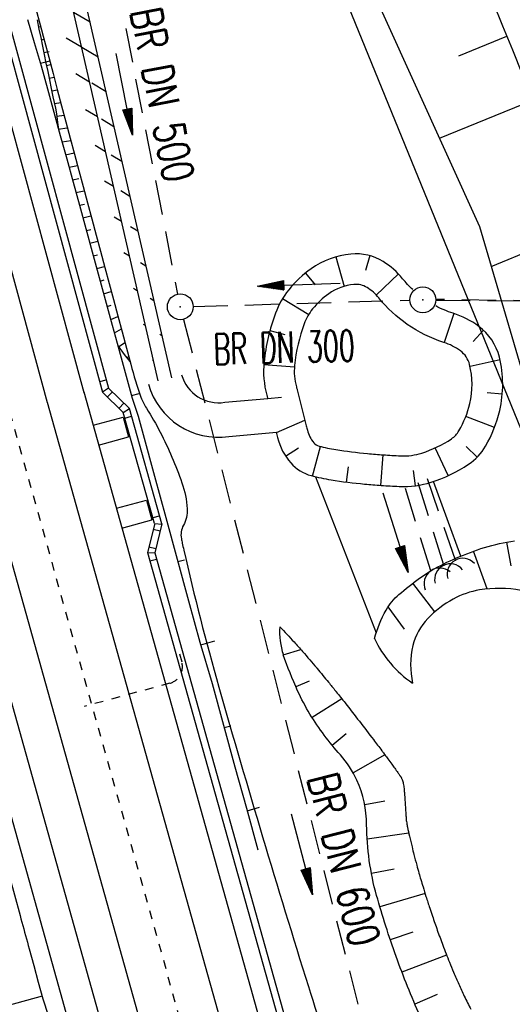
# Model space of a CAD drawing. Extents: x 447258 to 447844, y 441190 to 442763.
# Tile 27 of 123: x 447546 to 447574, y 441477 to 441535. Entities that reach past the tile are written whole.
import ezdxf
from ezdxf.enums import TextEntityAlignment as Align

# ---------------------------------------------------------------- set-up
doc = ezdxf.new("R2010")
doc.units = 0
doc.header["$LTSCALE"] = 2
doc.header["$MEASUREMENT"] = 0
for name, pattern in [('ACAD_ISO10W100W', [0.5, 0.25, -0.25]), ('AUSGEZOGEN', [0]), ('GESTRICH-X2', [1.5, 1, -0.5]), ('STRICHLINIEX2', [0.5, 0.25, -0.25])]:
    doc.linetypes.add(name, pattern=pattern)
doc.layers.get('0').update_dxf_attribs({"linetype": 'AUSGEZOGEN'})
for name, color, linetype in [('207-GRENZL-BAB', 7, 'AUSGEZOGEN'), ('BOESCHG', 250, 'AUSGEZOGEN'), ('DB-Bahnachse', 7, 'CONTINUOUS'), ('DB-Boeschungen', 15, 'CONTINUOUS'), ('DB-Gleisachsen', 7, 'CONTINUOUS'), ('DB-GRABEN', 15, 'AUSGEZOGEN'), ('DB-Ingenieurbauwerke', 15, 'CONTINUOUS'), ('DB-Kabelanlagen', 15, 'CONTINUOUS'), ('DB-LS-Wände', 15, 'CONTINUOUS'), ('DURCHL', 200, 'GESTRICH-X2'), ('FBRTOP', 250, 'AUSGEZOGEN'), ('KANAL', 7, 'GESTRICH-X2'), ('MULDE', 250, 'AUSGEZOGEN'), ('PFEIL', 7, 'CONTINUOUS'), ('PFEILTOP', 200, 'AUSGEZOGEN'), ('Rinne', 200, 'CONTINUOUS'), ('SCHLITZRINNE', 200, 'AUSGEZOGEN'), ('SCHSYMBOL', 200, 'AUSGEZOGEN'), ('TEXTO', 4, 'CONTINUOUS')]:
    doc.layers.add(name, color=color, linetype=linetype)
doc.styles.add('ROMANS', font='romans.shx', dxfattribs={"width": 0.8})

# ---------------------------------------------------------------- blocks, each defined once
blk = doc.blocks.new('GST')
at = {"color": 0}
blk.add_circle((0, 0), 0.75, dxfattribs=at)
blk.add_point((0, 0), dxfattribs=at)
blk = doc.blocks.new('10')
blk.add_blockref('GST', (0, 0))
blk = doc.blocks.new('DL')
at = {"color": 0}
blk.add_arc((-0.311, 0.025), 0.91, 282.5363, 77.4637, dxfattribs=at)
blk.add_point((0.597, 0.003), dxfattribs=at)
blk = doc.blocks.new('PFEIL2')
at = {"color": 0}
for p, q in [((0.88, 0.002), (-2.401, -0.012)), ((0.881, -0.271), (0.879, 0.276)), ((0.879, 0.276), (2.429, 0.009)), ((0.911, 0.27), (0.879, 0.265)), ((0.965, 0.261), (0.879, 0.246)), ((1.019, 0.252), (0.879, 0.228)), ((1.073, 0.242), (0.879, 0.209)), ((1.127, 0.233), (0.879, 0.191)), ((1.181, 0.224), (0.879, 0.172)), ((1.235, 0.214), (0.879, 0.154)), ((1.289, 0.205), (0.879, 0.135)), ((1.343, 0.196), (0.879, 0.117)), ((1.397, 0.187), (0.879, 0.098)), ((1.451, 0.177), (0.879, 0.08)), ((1.505, 0.168), (0.879, 0.061)), ((1.559, 0.159), (0.88, 0.043)), ((1.613, 0.149), (0.88, 0.024)), ((1.668, 0.14), (0.88, 0.006)), ((1.722, 0.131), (0.88, -0.013)), ((1.776, 0.121), (0.88, -0.031)), ((1.83, 0.112), (0.88, -0.05)), ((1.884, 0.103), (0.88, -0.068)), ((1.938, 0.094), (0.88, -0.087)), ((1.992, 0.084), (0.88, -0.105)), ((2.046, 0.075), (0.88, -0.124)), ((2.1, 0.066), (0.88, -0.142)), ((2.154, 0.056), (0.88, -0.161)), ((2.208, 0.047), (0.88, -0.179)), ((2.262, 0.038), (0.881, -0.198)), ((2.316, 0.029), (0.881, -0.216)), ((2.37, 0.019), (0.881, -0.235)), ((2.424, 0.01), (0.881, -0.253)), ((2.429, 0.009), (0.881, -0.271))]:
    blk.add_line(p, q, dxfattribs=at)

msp = doc.modelspace()

# ---------------------------------------------------------------- hatches: boundary and pattern name
at = {"layer": 'PFEILTOP'}
h = msp.add_hatch(dxfattribs=at)
h.set_pattern_fill('_USER', color=256, scale=1.5, angle=45, style=0, pattern_type=0)
h.set_pattern_definition([(329.237, (447424.7137, 441994.7568), (0.7672323, 1.2889355), [])])
edge = h.paths.add_edge_path()
edge.add_line((447554.689, 441513.768), (447547.504, 441545.104))
edge.add_line((447547.504, 441545.104), (447537.107, 441587.415))
edge.add_line((447537.107, 441587.415), (447530.255, 441607.806))
edge.add_line((447530.255, 441607.806), (447521.935, 441632.16))
edge.add_line((447521.935, 441632.16), (447521.172, 441636.995))
edge.add_line((447521.172, 441636.995), (447519.605, 441643.372))
edge.add_line((447519.605, 441643.372), (447515.335, 441649.099))
edge.add_line((447515.335, 441649.099), (447507.515, 441678.184))
edge.add_line((447507.515, 441678.184), (447498.583, 441711.54))
edge.add_line((447498.583, 441711.54), (447488.289, 441750.317))
edge.add_line((447488.289, 441750.317), (447482.131, 441773.305))
edge.add_line((447482.131, 441773.305), (447471.266, 441814.433))
edge.add_line((447471.266, 441814.433), (447463.339, 441844.985))
edge.add_line((447463.339, 441844.985), (447457.856, 441865.942))
edge.add_line((447457.856, 441865.942), (447449.55, 441897.966))
edge.add_line((447449.55, 441897.966), (447433.166, 441961.446))
edge.add_line((447433.166, 441961.446), (447421.147, 442008.815))
edge.add_line((447421.147, 442008.815), (447419.891, 442013.788))
edge.add_line((447553.909, 441513.59), (447546.726, 441544.92))
edge.add_line((447546.726, 441544.92), (447536.339, 441587.191))
edge.add_line((447536.339, 441587.191), (447529.497, 441607.55))
edge.add_line((447529.497, 441607.55), (447521.155, 441631.966))
edge.add_line((447521.155, 441631.966), (447520.388, 441636.837))
edge.add_line((447520.388, 441636.837), (447518.867, 441643.024))
edge.add_line((447518.867, 441643.024), (447514.603, 441648.743))
edge.add_line((447514.603, 441648.743), (447506.743, 441677.976))
edge.add_line((447506.743, 441677.976), (447497.811, 441711.334))
edge.add_line((447497.811, 441711.334), (447487.517, 441750.111))
edge.add_line((447487.517, 441750.111), (447481.357, 441773.099))
edge.add_line((447481.357, 441773.099), (447470.492, 441814.231))
edge.add_line((447470.492, 441814.231), (447462.565, 441844.783))
edge.add_line((447462.565, 441844.783), (447457.082, 441865.74))
edge.add_line((447457.082, 441865.74), (447448.776, 441897.766))
edge.add_line((447448.776, 441897.766), (447432.39, 441961.248))
edge.add_line((447432.39, 441961.248), (447420.371, 442008.619))
edge.add_line((447420.371, 442008.619), (447419.067, 442013.783))

# ---------------------------------------------------------------- linework, layer by layer
at = {"layer": '207-GRENZL-BAB', "flags": 128}
msp.add_lwpolyline([(447577.247, 441505.145), (447557.273, 441554.155)], dxfattribs=at)
at = {"layer": 'BOESCHG'}
for p, q in [((447571.338, 441532.461), (447574.123, 441533.594)), ((447570.209, 441527.673), (447575.634, 441529.891)), ((447573.21, 441520.239), (447578.671, 441522.49)), ((447564.196, 441520.784), (447564.695, 441519.077)), ((447566.169, 441520.862), (447565.932, 441520.005)), ((447562.441, 441519.853), (447562.997, 441519.159)), ((447567.835, 441519.799), (447566.549, 441518.572)), ((447561.112, 441518.371), (447562.631, 441517.446)), ((447571.038, 441517.508), (447570.485, 441515.818)), ((447560.383, 441516.515), (447561.242, 441516.285)), ((447572.766, 441516.529), (447572.16, 441515.878)), ((447560.031, 441514.549), (447561.804, 441514.409)), ((447573.724, 441514.809), (447571.988, 441514.423)), ((447573.857, 441512.821), (447572.971, 441512.897)), ((447560.261, 441512.574), (447561.048, 441512.657)), ((447560.759, 441510.599), (447562.412, 441511.307)), ((447573.399, 441510.881), (447571.74, 441511.521)), ((447561.29, 441509.228), (447562.036, 441509.713)), ((447562.859, 441508.072), (447563.308, 441509.792)), ((447570.717, 441508.095), (447569.973, 441509.709)), ((447572.395, 441509.166), (447571.762, 441509.79)), ((447566.817, 441507.529), (447566.94, 441509.303)), ((447564.827, 441507.721), (447564.939, 441508.602)), ((447568.814, 441507.506), (447568.698, 441508.388)), ((447574.364, 441502.865), (447574.12, 441504.242)), ((447572.98, 441501.521), (447572.194, 441503.712)), ((447569.952, 441500.197), (447568.673, 441501.851)), ((447568.177, 441499.178), (447567.232, 441500.48)), ((447561.16, 441497.692), (447562.178, 441498.004)), ((447562.668, 441496.172), (447561.891, 441495.831)), ((447564.549, 441495.152), (447562.823, 441494.064)), ((447564.805, 441493.108), (447563.991, 441492.442)), ((447567.053, 441491.891), (447565.203, 441490.857)), ((447567.038, 441489.204), (447565.878, 441488.983)), ((447568.434, 441487.35), (447566.019, 441486.991)), ((447567.579, 441485.258), (447566.269, 441485.008)), ((447569.379, 441483.839), (447566.758, 441483.069)), ((447568.666, 441481.603), (447567.36, 441481.162)), ((447570.628, 441480.27), (447568.036, 441479.28)), ((447570.071, 441477.976), (447568.787, 441477.426))]:
    msp.add_line(p, q, dxfattribs=at)
for points in [[(447490.874, 441774.634, 0.000732), (447503.191, 441735.269, 0.001058), (447504.239, 441731.961, 0.000049), (447527.037, 441660.553, 0.012987), (447548.526, 441598.847, 0.008782), (447584.24, 441509.076)], [(447505.968, 441733.072, 0.000005), (447506.375, 441731.761, 0.000001), (447528.372, 441660.974, 0.018969), (447550.06, 441599.512, 0.012778), (447587.97, 441510.52)], [(447568.671, 441518.887, -0.034819), (447568.076, 441519.524, 0.082899), (447566.954, 441520.516, 0.165941), (447565.078, 441520.954, 0.128536), (447562.771, 441520.099, 0.071175), (447561.471, 441518.881, 0.081257), (447560.703, 441517.52, 0.061881), (447560.044, 441514.679, 0.094432), (447560.205, 441512.765, 0.002116), (447560.259, 441512.574, -0.012304)], [(447562.493, 441510.988, 0.005506), (447562.553, 441510.728, 0.121659), (447562.93, 441510.001, 0.147805), (447563.233, 441509.812, 0.026679), (447564.203, 441509.605, 0.016023), (447566.04, 441509.375, 0.00592), (447566.957, 441509.301, 0.005442), (447567.963, 441509.243, 0.089516), (447569.193, 441509.406, 0.069634), (447570.91, 441510.233, 0.114705), (447571.344, 441510.695, 0.073559), (447571.975, 441512.28, 0.119496), (447571.961, 441514.537, 0.174288), (447571.432, 441515.329, 0.08204), (447570.463, 441515.825, -0.074711), (447568.349, 441516.869, -0.070488), (447566.696, 441518.405, 0.082899), (447566.012, 441519.009, 0.165941), (447565.254, 441519.186, 0.128536), (447563.79, 441518.643, 0.071175), (447562.857, 441517.769, 0.081257), (447562.371, 441516.908, 0.061881), (447561.811, 441514.494, 0.094432), (447561.917, 441513.243, 0.002116), (447561.967, 441513.066, 0.002116)], [(447560.757, 441510.61, 0.005506), (447560.825, 441510.312, 0.121659), (447561.595, 441508.828, 0.147805), (447562.771, 441508.096, 0.026679), (447563.926, 441507.85, 0.016023), (447565.876, 441507.606, 0.00592), (447566.835, 441507.529, 0.005442), (447567.88, 441507.468, 0.089516), (447569.735, 441507.714, 0.069634), (447571.896, 441508.755, 0.114705), (447572.881, 441509.803, 0.073559), (447573.704, 441511.871, 0.119496), (447573.686, 441514.966, 0.174288), (447572.489, 441516.758, 0.08204), (447571.004, 441517.518, -0.044516), (447569.996, 441517.943, -0.070488)], [(447566.44, 441498.65, -0.058607), (447567.121, 441500.294, -0.089944), (447567.861, 441501.193, -0.016273), (447569.061, 441502.144, -0.02971), (447569.764, 441502.602, -0.027777), (447571.196, 441503.317, -0.025537), (447572.827, 441503.924, -0.043631), (447574.568, 441504.31, -0.023832)], [(447594.225, 441467.463, -0.03423), (447592.112, 441470.38, -0.040848), (447590.726, 441473.063, -0.00781), (447589.844, 441475.275, -0.045418), (447589.733, 441475.67, -0.111794), (447589.786, 441476.985, 0.059317), (447590.14, 441479.419, 0.036692), (447589.954, 441483.35, 0.036132), (447589.187, 441487.273, 0.063023), (447587.893, 441490.411, 0.04046), (447584.924, 441494.771, 0.05171), (447581.565, 441498.152, 0.058724), (447578.025, 441500.412, 0.065435), (447574.944, 441501.433, 0.088743), (447572.543, 441501.463, 0.085017), (447571.008, 441500.93, 0.074391), (447569.534, 441499.804, 0.135611), (447568.673, 441498.228, 0.111317), (447568.653, 441496.054)], [(447560.953, 441499.329, -0.005269), (447561.785, 441498.443, -0.008631), (447562.278, 441497.888, -0.000122), (447563.097, 441496.933, -0.004078), (447563.121, 441496.904, -0.001271), (447563.779, 441496.106, -0.002056), (447564.183, 441495.61, -0.000057), (447564.206, 441495.58, -0.000074), (447564.224, 441495.558, -0.003517), (447564.743, 441494.905, -0.002171), (447565.572, 441493.837, -0.000978), (447566.386, 441492.774, -0.001634), (447566.87, 441492.134, -0.000018), (447567.002, 441491.96, -0.000239), (447567.011, 441491.947, -0.000075), (447567.017, 441491.939, -0.000015), (447567.045, 441491.902, -0.002004), (447567.229, 441491.654, -0.001704), (447567.444, 441491.361, -0.002012), (447567.618, 441491.12, -0.001917), (447567.798, 441490.866, -0.000714), (447567.903, 441490.716, -0.002894), (447567.929, 441490.679, -0.000804), (447567.952, 441490.645, -0.003153), (447567.958, 441490.637, -0.000079), (447567.963, 441490.629, -0.000215), (447567.965, 441490.626, -0.000161), (447567.971, 441490.616, -0.000356), (447567.974, 441490.611, -0.001395), (447567.975, 441490.611, -0.000061), (447567.981, 441490.601, -0.00208), (447567.99, 441490.586, -0.002043), (447568, 441490.571, -0.018404), (447568.003, 441490.566, -0.004738), (447568.013, 441490.547, -0.020625), (447568.021, 441490.528, -0.005715), (447568.049, 441490.456, -0.018712), (447568.087, 441490.343, -0.018648), (447568.116, 441490.227, -0.015727), (447568.142, 441490.082, -0.015884), (447568.159, 441489.937, -0.000849), (447568.173, 441489.764, -0.001493), (447568.181, 441489.665, -0.000473), (447568.212, 441489.246, -0.001377), (447568.222, 441489.103, -0.00238), (447568.24, 441488.8, 0.000678), (447568.259, 441488.497, 0.00124), (447568.273, 441488.293, 0.001971), (447568.282, 441488.165, 0.015117), (447568.29, 441488.092, 0.007115), (447568.313, 441487.938, 0.010472), (447568.358, 441487.698, 0.00478), (447568.473, 441487.176, 0.002631), (447568.622, 441486.545, 0.00372), (447568.733, 441486.1, 0.003079), (447568.894, 441485.487, 0.004092), (447569.023, 441485.027, 0.002015), (447569.131, 441484.656, 0.001739), (447569.259, 441484.228, 0.002731), (447569.432, 441483.672, 0.002249), (447569.648, 441482.999, 0.003952), (447569.804, 441482.534, 0.002246), (447570.088, 441481.719, 0.005227), (447570.405, 441480.852, 0.004528), (447570.79, 441479.858, 0.005298), (447571.028, 441479.277, 0.004409), (447571.328, 441478.586, 0.00818), (447571.648, 441477.897, 0.007196), (447572.035, 441477.125, 0.008333)], [(447585.577, 441467.562, 0.023959), (447584.173, 441467.128, -0.031081), (447583.085, 441466.808, -0.058872), (447581.634, 441466.654, -0.037765), (447579.373, 441466.851, -0.083955), (447577.16, 441467.609, -0.056801), (447574.338, 441469.586, -0.053277), (447571.326, 441472.886, -0.053523), (447569.092, 441476.731, -0.018403), (447567.699, 441480.193, -0.018469), (447566.568, 441483.736, -0.066207), (447565.991, 441487.836, 0.104419), (447565.426, 441490.417, 0.077041), (447564.468, 441491.888, -0.045665), (447562.706, 441494.254, -0.031543), (447561.99, 441495.611, -0.021581), (447561.16, 441497.692)]]:
    msp.add_lwpolyline(points, format="xyb", dxfattribs=at)
msp.add_lwpolyline([(447535.393, 441609.942), (447542.85, 441590.182), (447559.53, 441551.234), (447572.53, 441522.552), (447577.817, 441504.581)], dxfattribs=at)
at = {"layer": 'BOESCHG', "flags": 128}
msp.add_lwpolyline([(447528.106, 441604.773, -0.001741), (447532.245, 441590.487, -0.005466), (447533.498, 441585.918, -0.000173), (447539.995, 441561.128, 0.000259), (447544.338, 441544.57, 0.001301), (447552.31, 441514.558, 0.020112), (447552.908, 441512.64, 0.058233), (447553.222, 441512.004, -0.025738), (447554.023, 441510.618, -0.033988), (447555.281, 441507.68, -0.070536), (447555.581, 441506.164, -0.13888), (447555.367, 441505.212, 0.173807), (447555.247, 441504.434, 0.00477), (447555.3, 441504.174, 0.003118), (447555.387, 441503.778, 0.01381), (447557.421, 441495.825, 0.006254), (447562.612, 441478.459, 0.004755), (447564.688, 441472.034, 0.001644), (447570.93, 441453.526, 0.011246), (447571.501, 441451.968, 0.002982), (447573.818, 441446.158)], format="xyb", dxfattribs=at)
for points in [[(447561.967, 441513.066), (447562.493, 441510.988)], [(447563.026, 441508.03), (447566.537, 441498.967)], [(447571.456, 441503.426), (447569.862, 441507.755)]]:
    msp.add_lwpolyline(points, dxfattribs=at)
at = {"layer": 'BOESCHG'}
for centre, radius, start, end in [((447565.251, 441499.041), 4.307, 176.164, 198.2497), ((447572.32, 441501.421), 6.501, 205.2354, 235.6575)]:
    msp.add_arc(centre, radius, start, end, dxfattribs=at)
at = {"layer": 'DB-Bahnachse', "linetype": 'ACAD_ISO10W100W'}
msp.add_line((447545.301, 441511.747), (447560.069, 441459.034), dxfattribs=at)
at = {"layer": 'DB-Boeschungen', "linetype": 'Continuous'}
for p, q in [((447546.335, 441534.57), (447546.705, 441533.22)), ((447546.705, 441533.22), (447547.122, 441531.882)), ((447547.083, 441532.027), (447547.62, 441532.174)), ((447547.122, 441531.882), (447547.492, 441530.532)), ((447547.492, 441530.532), (447547.861, 441529.182)), ((447547.861, 441529.182), (447548.231, 441527.831)), ((447548.231, 441527.831), (447548.6, 441526.481)), ((447548.6, 441526.481), (447548.97, 441525.131)), ((447548.97, 441525.131), (447549.339, 441523.78)), ((447549.339, 441523.78), (447549.709, 441522.43)), ((447549.709, 441522.43), (447550.078, 441521.079)), ((447550.078, 441521.079), (447550.369, 441520.018)), ((447550.369, 441520.018), (447550.659, 441518.957)), ((447550.659, 441518.957), (447550.949, 441517.896)), ((447550.949, 441517.896), (447551.239, 441516.835)), ((447551.239, 441516.835), (447551.53, 441515.774)), ((447551.53, 441515.774), (447551.82, 441514.713)), ((447551.82, 441514.713), (447552.11, 441513.652)), ((447552.11, 441513.652), (447552.401, 441512.591)), ((447552.361, 441512.736), (447552.795, 441512.855)), ((447552.401, 441512.591), (447552.739, 441511.544)), ((447552.739, 441511.544), (447553.029, 441510.483)), ((447553.029, 441510.483), (447553.689, 441508.071)), ((447553.689, 441508.071), (447554.349, 441505.66)), ((447554.349, 441505.66), (447555.009, 441503.248)), ((447555.009, 441503.248), (447555.668, 441500.837)), ((447555.048, 441503.104), (447555.434, 441503.209)), ((447555.668, 441500.837), (447556.328, 441498.426)), ((447556.368, 441498.281), (447557.188, 441498.505)), ((447556.328, 441498.426), (447557.036, 441496.028)), ((447557.036, 441496.028), (447557.696, 441493.616)), ((447557.696, 441493.616), (447558.356, 441491.205)), ((447557.736, 441493.472), (447558.121, 441493.577)), ((447558.356, 441491.205), (447559.016, 441488.793)), ((447559.016, 441488.793), (447559.675, 441486.382)), ((447559.055, 441488.649), (447559.779, 441488.847)), ((447545.236, 441484.971), (447545.895, 441482.56)), ((447545.895, 441482.56), (447545.948, 441482.367)), ((447545.948, 441482.367), (447546.001, 441482.174)), ((447546.001, 441482.174), (447546.054, 441481.981)), ((447546.054, 441481.981), (447546.107, 441481.788)), ((447546.107, 441481.788), (447546.159, 441481.595)), ((447546.159, 441481.595), (447546.212, 441481.403)), ((447546.212, 441481.403), (447546.265, 441481.21)), ((447546.265, 441481.21), (447546.318, 441481.017)), ((447546.318, 441481.017), (447546.371, 441480.824)), ((447546.371, 441480.824), (447546.423, 441480.631)), ((447546.423, 441480.631), (447546.687, 441479.666)), ((447546.687, 441479.666), (447546.951, 441478.702)), ((447546.951, 441478.702), (447547.215, 441477.737)), ((447547.175, 441477.882), (447544.523, 441477.156)), ((447547.215, 441477.737), (447547.527, 441476.786))]:
    msp.add_line(p, q, dxfattribs=at)
at = {"layer": 'DB-Gleisachsen', "linetype": 'Continuous'}
for p, q in [((447522.616, 441603.635), (447547.472, 441512.338)), ((447547.467, 441512.354), (447563.157, 441456.351)), ((447543.134, 441511.14), (447558.824, 441455.137))]:
    msp.add_line(p, q, dxfattribs=at)
at = {"layer": 'DB-GRABEN', "linetype": 'Continuous'}
for p, q in [((447546.896, 441534.54), (447546.994, 441534.001)), ((447546.969, 441534.132), (447547.086, 441534.154)), ((447546.994, 441534.001), (447547.093, 441533.51)), ((447547.093, 441533.51), (447547.196, 441533.02)), ((447547.119, 441533.386), (447547.28, 441533.419)), ((447547.196, 441533.02), (447547.297, 441532.529)), ((447547.274, 441532.643), (447547.583, 441532.707)), ((447547.297, 441532.529), (447547.398, 441532.039)), ((447547.398, 441532.039), (447547.499, 441531.548)), ((447547.426, 441531.901), (447547.669, 441531.952)), ((447547.499, 441531.548), (447547.6, 441531.057)), ((447547.579, 441531.159), (447547.864, 441531.218)), ((447547.6, 441531.057), (447547.699, 441530.566)), ((447547.699, 441530.566), (447547.801, 441530.076)), ((447547.73, 441530.415), (447548.058, 441530.485)), ((447547.801, 441530.076), (447547.873, 441529.749)), ((447547.873, 441529.749), (447547.942, 441529.423)), ((447547.888, 441529.681), (447548.253, 441529.752)), ((447547.942, 441529.423), (447548.003, 441529.095)), ((447548.003, 441529.095), (447548.053, 441528.762)), ((447548.026, 441528.949), (447548.448, 441529.019)), ((447548.053, 441528.762), (447548.095, 441528.429)), ((447548.095, 441528.429), (447548.135, 441528.094)), ((447548.122, 441528.203), (447548.605, 441528.276)), ((447548.334, 441527.456), (447548.838, 441527.549)), ((447548.536, 441526.716), (447549.032, 441526.822)), ((447548.736, 441525.987), (447549.227, 441526.09)), ((447548.933, 441525.265), (447549.3, 441525.33)), ((447549.134, 441524.529), (447549.619, 441524.619)), ((447549.337, 441523.79), (447549.632, 441523.853)), ((447549.538, 441523.053), (447550.007, 441523.162)), ((447549.739, 441522.321), (447550.003, 441522.384)), ((447549.939, 441521.589), (447550.398, 441521.699)), ((447550.139, 441520.856), (447550.377, 441520.915)), ((447550.34, 441520.123), (447550.788, 441520.24)), ((447550.541, 441519.389), (447550.766, 441519.451)), ((447550.742, 441518.654), (447551.177, 441518.784)), ((447550.945, 441517.912), (447551.183, 441517.995)), ((447551.151, 441517.157), (447551.564, 441517.338)), ((447551.364, 441516.38), (447551.782, 441516.611)), ((447551.565, 441515.646), (447551.587, 441515.611)), ((447551.61, 441515.578), (447551.97, 441515.825)), ((447551.587, 441515.611), (447551.939, 441515.12)), ((447551.939, 441515.12), (447552.265, 441514.724)), ((447552.096, 441514.922), (447552.191, 441515))]:
    msp.add_line(p, q, dxfattribs=at)
at = {"layer": 'DB-Ingenieurbauwerke', "linetype": 'Continuous'}
for p, q in [((447541.25, 441543.565), (447549.595, 441512.916)), ((447549.586, 441512.948), (447569.585, 441441.559)), ((447550.134, 441511.02), (447551.87, 441511.494)), ((447551.87, 441511.494), (447552.186, 441510.337)), ((447541.016, 441510.547), (447561.592, 441437.101)), ((447550.45, 441509.862), (447552.186, 441510.337)), ((447551.483, 441506.205), (447553.219, 441506.68)), ((447553.219, 441506.68), (447553.535, 441505.522)), ((447551.799, 441505.047), (447553.535, 441505.522))]:
    msp.add_line(p, q, dxfattribs=at)
at = {"layer": 'DB-Kabelanlagen', "linetype": 'Continuous'}
for p, q in [((447535.387, 441569.098), (447550.678, 441512.932)), ((447535.806, 441569.082), (447551.03, 441513.163)), ((447550.514, 441513.551), (447550.898, 441513.653)), ((447550.602, 441513.211), (447550.68, 441512.933)), ((447551.031, 441513.163), (447550.68, 441512.933)), ((447551.881, 441511.763), (447550.68, 441512.933)), ((447551.249, 441512.951), (447550.963, 441512.658)), ((447550.987, 441513.319), (447551.031, 441513.163)), ((447552.239, 441511.987), (447551.031, 441513.163)), ((447551.633, 441512.005), (447551.919, 441512.299)), ((447551.881, 441511.763), (447552.233, 441511.993)), ((447553.7, 441505.309), (447551.882, 441511.764)), ((447554.119, 441505.297), (447552.233, 441511.993)), ((447551.975, 441511.43), (447552.361, 441511.539)), ((447553.607, 441505.657), (447553.978, 441505.764)), ((447553.703, 441505.324), (447553.286, 441503.63)), ((447553.621, 441504.988), (447554.019, 441504.89)), ((447553.703, 441505.324), (447554.115, 441505.281)), ((447554.12, 441505.299), (447553.705, 441503.617)), ((447553.368, 441503.96), (447553.766, 441503.865)), ((447553.286, 441503.63), (447566.308, 441457.151)), ((447553.286, 441503.63), (447553.705, 441503.617)), ((447553.808, 441503.231), (447553.424, 441503.129)), ((447553.705, 441503.617), (447566.659, 441457.381))]:
    msp.add_line(p, q, dxfattribs=at)
at = {"layer": 'DB-Kabelanlagen', "linetype": 'STRICHLINIEX2'}
for p, q in [((447555.14, 441497.755), (447555.273, 441497.28)), ((447554.573, 441496.046), (447549.611, 441494.695))]:
    msp.add_line(p, q, dxfattribs=at)
msp.add_ellipse((447554.31, 441497.011), major_axis=(-0.707, 0.707), ratio=1, start_param=2.622, end_param=4.200142, dxfattribs=at)
at = {"layer": 'DB-LS-Wände', "linetype": 'Continuous'}
msp.add_line((447544.302, 441492.143), (447554.942, 441454.163), dxfattribs=at)
at = {"layer": 'DURCHL'}
for p, q in [((447591.503, 441518.009), (447570.048, 441518.313)), ((447569.71, 441502.571), (447568.033, 441508.001)), ((447570.468, 441502.897), (447568.9, 441507.9)), ((447571.138, 441503.187), (447569.444, 441508.123))]:
    msp.add_line(p, q, dxfattribs=at)
at = {"layer": 'FBRTOP'}
for points in [[(447596.796, 441597.663, 0.001559), (447601.461, 441586.168, 0.001554), (447606.816, 441573.203, 0.002025), (447610.996, 441563.287, 0.001093), (447616.906, 441549.506, 0.001666), (447620.835, 441540.483, 0.000011), (447621.788, 441538.315, 0.000206), (447621.839, 441538.198, 0.000001), (447626.135, 441528.445, 0.000001), (447630.882, 441517.668), (447640.959, 441494.789), (447651.036, 441471.91), (447661.113, 441449.031), (447671.19, 441426.152), (447679.869, 441406.447, -0.000188), (447679.975, 441406.205, -0.000015), (447681.295, 441403.204, -0.001781), (447685.209, 441394.21, -0.001137), (447691.256, 441380.093, -0.001972), (447695.572, 441369.84, -0.001557), (447700.946, 441356.817, -0.001551), (447705.677, 441345.148, -0.001548), (447710.345, 441333.425, -0.001549), (447714.941, 441321.673, -0.001552)], [(447592.864, 441519.691, -0.000906), (447589.531, 441527.246, -0.001815), (447587.888, 441531.026), (447582.978, 441542.435, 0.000025), (447579.61, 441550.259, -0.000053), (447578.044, 441553.898, -0.002251), (447577.34, 441555.555, -0.000382), (447573.238, 441565.351, -0.000494), (447571.275, 441570.062, -0.000339), (447568.428, 441576.927, -0.002595), (447564.871, 441585.649, -0.001581), (447559.152, 441600.012, -0.001793)]]:
    msp.add_lwpolyline(points, format="xyb", dxfattribs=at)
at = {"layer": 'KANAL'}
for p, q in [((447550.875, 441539.938), (447555.031, 441518.625)), ((447555.938, 441517.906), (447568.5, 441518.281)), ((447570, 441518.281), (447591.469, 441518.125)), ((447555.375, 441517.156), (447571.031, 441455.594))]:
    msp.add_line(p, q, dxfattribs=at)
at = {"layer": 'MULDE'}
for points in [[(447555.261, 441513.953, 0.379991), (447557.773, 441512.351), (447560.261, 441512.574)], [(447553.337, 441513.405, 0.374584), (447558.01, 441510.364), (447560.76, 441510.611)]]:
    msp.add_lwpolyline(points, format="xyb", dxfattribs=at)
at = {"layer": 'Rinne'}
msp.add_lwpolyline([(447553.909, 441513.59), (447546.726, 441544.92), (447536.339, 441587.191), (447529.497, 441607.55), (447521.155, 441631.966), (447520.388, 441636.837), (447518.867, 441643.024), (447514.603, 441648.743), (447506.743, 441677.976), (447497.811, 441711.334), (447487.517, 441750.111), (447481.357, 441773.099), (447470.492, 441814.231), (447462.565, 441844.783), (447457.082, 441865.74), (447448.776, 441897.766), (447432.39, 441961.248), (447420.371, 442008.619), (447419.067, 442013.783, -0.000168)], format="xyb", dxfattribs=at)
msp.add_lwpolyline([(447554.689, 441513.768), (447547.504, 441545.104), (447537.107, 441587.415), (447530.255, 441607.806), (447521.935, 441632.16), (447521.172, 441636.995), (447519.605, 441643.372), (447515.335, 441649.099), (447507.515, 441678.184), (447498.583, 441711.54), (447488.289, 441750.317), (447482.131, 441773.305), (447471.266, 441814.433), (447463.339, 441844.985), (447457.856, 441865.942), (447449.55, 441897.966), (447433.166, 441961.446), (447421.147, 442008.815), (447419.891, 442013.788)], dxfattribs=at)
at = {"layer": 'SCHLITZRINNE'}
msp.add_lwpolyline([(447610.021, 441518.082, -0.002426), (447597.936, 441545.518, -0.004663), (447591.85, 441559.882, -0.000107), (447575.547, 441599.407, -0.003601), (447575.071, 441600.587, -0.002348), (447570.509, 441612.285, -0.001625), (447564.05, 441629.24, -0.002837), (447555.938, 441651.121, -0.002516), (447547.056, 441675.89, -0.003905), (447538.931, 441699.496, -0.003699), (447530.733, 441724.549, -0.003001), (447523.632, 441747.275, -0.002813), (447516.338, 441771.607, -0.002621), (447509.059, 441796.886, -0.002971), (447502.887, 441819.258, -0.003233), (447497.122, 441841.215, -0.002784), (447490.733, 441866.796, -0.003184), (447484.619, 441892.581, -0.003433), (447479.649, 441914.852, -0.003376)], format="xyb", dxfattribs=at)

# ---------------------------------------------------------------- block references
at = {"layer": 'PFEIL'}
for p, rotation in [((447551.942, 441530.231), 281.0799999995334), ((447562.063, 441519.174), 181.6414999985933), ((447562.238, 441486.13), 284.2754999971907)]:
    msp.add_blockref('PFEIL2', p, dxfattribs=dict(at, rotation=rotation))
at = {"layer": 'PFEILTOP', "rotation": 287.2166953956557}
msp.add_blockref('PFEIL2', (447567.671, 441504.796), dxfattribs=at)
at = {"layer": 'SCHSYMBOL'}
for name, p, rotation in [('10', (447569.251, 441518.298), 293.6875), ('10', (447555.188, 441517.895), 293.5401), ('DL', (447570.064, 441502.09), 126.1216367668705), ('DL', (447570.729, 441502.36), 115.7068049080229), ('DL', (447571.434, 441502.669), 119.4526413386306)]:
    msp.add_blockref(name, p, dxfattribs=dict(at, rotation=rotation))

# ---------------------------------------------------------------- texts
at = {"layer": 'TEXTO', "style": 'ROMANS'}
for s, rotation, width, p in [('BR DN 500', 281.08, 0.75, (447553.264, 441530.032)), ('BR DN 300', 1.6415, 0.6, (447561.233, 441514.64)), ('BR DN 600', 284.2755, 0.75, (447563.793, 441485.605))]:
    msp.add_text(s, height=1.8, rotation=rotation, dxfattribs=dict(at, width=width)).set_placement(p, align=Align.CENTER)

doc.saveas('drawing.dxf')
